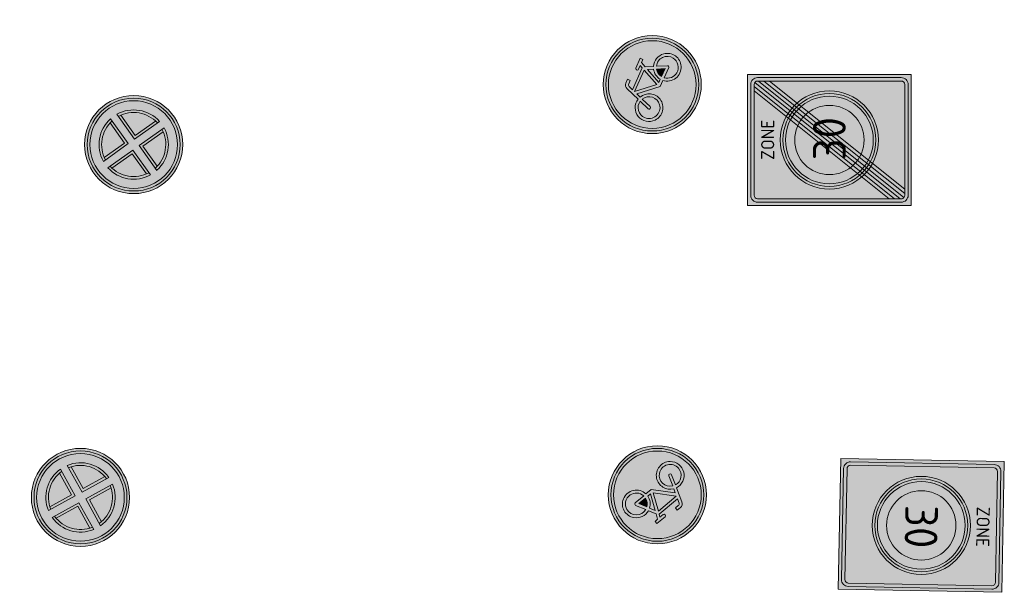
# Model space of a CAD drawing. Header units: metres. Extents: x 115632 to 117830, y 479690 to 480411.
# Tile 19 of 20: x 117276 to 117314, y 480335 to 480357. Entities that reach past the tile are written whole.
import ezdxf
from ezdxf.enums import TextEntityAlignment as Align

# ---------------------------------------------------------------- set-up
doc = ezdxf.new("R2010")
doc.units = ezdxf.units.M
for name, color, linetype, lineweight in [('N-WE-VW-VERKEERSTEKEN_BORD_E-S', 7, 'Continuous', 25), ('N-WE-VW-VERKEERSTEKEN_BORD_G-S', 7, 'Continuous', 25), ('N-WE-VW-VERKEERSTEKEN_BORD_ZONEBORD-S', 7, 'Continuous', 25)]:
    doc.layers.add(name, color=color, linetype=linetype, lineweight=lineweight)
doc.styles.add('NLCS-RVV-M200-T25', font='NLCS-RVV.ttf')

# ---------------------------------------------------------------- blocks, each defined once
blk = doc.blocks.new('N-SVW-VERKEERSTEKEN_BORD_E02-SO')
at = {"true_color": 0xff0000}
h = blk.add_hatch(color=1, dxfattribs=at)
h.dxf.hatch_style = 1
h.paths.add_polyline_path([(-3.75, 0), (-3.55, 0, -1), (3.55, 0), (3.75, 0, 1)])
at = {"true_color": 0xffffff}
h = blk.add_hatch(color=7, dxfattribs=at)
h.dxf.hatch_style = 1
h.paths.add_polyline_path([(-3.55, 0), (-3.35, 0, -1), (3.35, 0), (3.55, 0, 1)])
at = {"true_color": 0xff0000}
h = blk.add_hatch(color=1, dxfattribs=at)
h.dxf.hatch_style = 1
h.paths.add_polyline_path([(-3.35, 0), (-2.65, 0, -1), (2.65, 0), (3.35, 0, 1)])
at = {"true_color": 0xffffff}
h = blk.add_hatch(color=7, dxfattribs=at)
h.dxf.hatch_style = 1
h.paths.add_polyline_path([(-1.65, 2.074), (-1.507, 1.932, -0.344001), (1.507, 1.932), (1.65, 2.074, 0.349213)])
at = {"true_color": 0x007dc8}
h = blk.add_hatch(color=152, dxfattribs=at)
h.dxf.hatch_style = 1
h.paths.add_polyline_path([(1.342, 2.05, 0.298343), (-1.342, 2.05), (0, 0.707)])
at = {"true_color": 0xffffff}
h = blk.add_hatch(color=7, dxfattribs=at)
h.dxf.hatch_style = 1
h.paths.add_polyline_path([(-1.932, 1.507), (-2.074, 1.65, 0.169585), (-2.65, 0, 0.169585), (-2.074, -1.65), (-1.932, -1.507, -0.344001)])
at = {"true_color": 0xff0000}
h = blk.add_hatch(color=1, dxfattribs=at)
h.dxf.hatch_style = 1
h.paths.add_polyline_path([(-1.65, 2.074, 0.056786), (-2.074, 1.65), (-0.424, 0), (-2.074, -1.65, 0.056786), (-1.65, -2.074), (0, -0.424), (1.65, -2.074, 0.056786), (2.074, -1.65), (0.424, 0), (2.074, 1.65, 0.056786), (1.65, 2.074), (0, 0.424)])
at = {"true_color": 0xffffff}
h = blk.add_hatch(color=7, dxfattribs=at)
h.dxf.hatch_style = 1
h.paths.add_polyline_path([(-1.932, 1.507, 0.020695), (-2.05, 1.342), (-0.707, 0), (-2.05, -1.342, 0.020695), (-1.932, -1.507), (-0.424, 0)])
h = blk.add_hatch(color=7, dxfattribs=at)
h.dxf.hatch_style = 1
h.paths.add_polyline_path([(-1.342, 2.05, 0.020695), (-1.507, 1.932), (0, 0.424), (1.507, 1.932, 0.020695), (1.342, 2.05), (0, 0.707)])
h = blk.add_hatch(color=7, dxfattribs=at)
h.dxf.hatch_style = 1
h.paths.add_polyline_path([(0.707, 0), (2.05, 1.342, 0.020695), (1.932, 1.507), (0.424, 0), (1.932, -1.507, 0.020695), (2.05, -1.342)])
h = blk.add_hatch(color=7, dxfattribs=at)
h.dxf.hatch_style = 1
h.paths.add_polyline_path([(2.074, 1.65), (1.932, 1.507, -0.344001), (1.932, -1.507), (2.074, -1.65, 0.169585), (2.65, 0, 0.169585)])
at = {"true_color": 0x007dc8}
h = blk.add_hatch(color=152, dxfattribs=at)
h.dxf.hatch_style = 1
h.paths.add_polyline_path([(-0.707, 0), (-2.05, 1.342, 0.298343), (-2.05, -1.342)])
h = blk.add_hatch(color=152, dxfattribs=at)
h.dxf.hatch_style = 1
h.paths.add_polyline_path([(2.05, 1.342), (0.707, 0), (2.05, -1.342, 0.298343)])
at = {"true_color": 0xff0000}
h = blk.add_hatch(color=1, dxfattribs=at)
h.dxf.hatch_style = 1
h.paths.add_polyline_path([(3.75, 0), (3.55, 0, -1), (-3.55, 0), (-3.75, 0, 1)])
at = {"true_color": 0xffffff}
h = blk.add_hatch(color=7, dxfattribs=at)
h.dxf.hatch_style = 1
h.paths.add_polyline_path([(3.55, 0), (3.35, 0, -1), (-3.35, 0), (-3.55, 0, 1)])
at = {"true_color": 0xff0000}
h = blk.add_hatch(color=1, dxfattribs=at)
h.dxf.hatch_style = 1
h.paths.add_polyline_path([(3.35, 0), (2.65, 0, -1), (-2.65, 0), (-3.35, 0, 1)])
at = {"true_color": 0xffffff}
h = blk.add_hatch(color=7, dxfattribs=at)
h.dxf.hatch_style = 1
h.paths.add_polyline_path([(0, -0.424), (-1.507, -1.932, 0.020695), (-1.342, -2.05), (0, -0.707), (1.342, -2.05, 0.020695), (1.507, -1.932)])
at = {"true_color": 0x007dc8}
h = blk.add_hatch(color=152, dxfattribs=at)
h.dxf.hatch_style = 1
h.paths.add_polyline_path([(0, -0.707), (-1.342, -2.05, 0.298343), (1.342, -2.05)])
at = {"true_color": 0xffffff}
h = blk.add_hatch(color=7, dxfattribs=at)
h.dxf.hatch_style = 1
h.paths.add_polyline_path([(-1.507, -1.932), (-1.65, -2.074, 0.349213), (1.65, -2.074), (1.507, -1.932, -0.344001)])
at = {"color": 7, "lineweight": 0, "true_color": 0xffffff}
for points in [[(-0.424, 0), (-2.074, 1.65)], [(0, 0.424), (-1.65, 2.074)], [(0, 0.707), (-1.342, 2.05)], [(0, 0.424), (1.65, 2.074)], [(0, 0.707), (1.342, 2.05)], [(0.424, 0), (2.074, 1.65)], [(-0.707, 0), (-2.05, 1.342)], [(0.707, 0), (2.05, 1.342)], [(-2.074, -1.65), (-0.424, 0)], [(2.074, -1.65), (0.424, 0)], [(-2.05, -1.342), (-0.707, 0)], [(-1.65, -2.074), (0, -0.424)], [(-1.342, -2.05), (0, -0.707)], [(1.65, -2.074), (0, -0.424)], [(1.342, -2.05), (0, -0.707)], [(2.05, -1.342), (0.707, 0)]]:
    blk.add_lwpolyline(points, dxfattribs=at)
at = {"color": 1, "lineweight": 0, "true_color": 0xff0000}
blk.add_circle((0, 0), 3.75, dxfattribs=at)
at = {"color": 7, "lineweight": 0, "true_color": 0xffffff}
for radius in [3.55, 3.35]:
    blk.add_circle((0, 0), radius, dxfattribs=at)
for radius, start, end in [(2.65, 51.50025, 128.49975), (2.45, 52.03346, 127.96654), (2.65, 141.50025, 218.49975), (2.45, 142.03346, 217.96654), (2.45, 322.03346, 37.96654), (2.65, 321.50025, 38.49975), (2.65, 231.50025, 308.49975), (2.45, 232.03346, 307.96654)]:
    blk.add_arc((0, 0), radius, start, end, dxfattribs=at)
blk = doc.blocks.new('N-SVW-VERKEERSTEKEN_BORD_G11-SO')
at = {"true_color": 0x007dc8}
h = blk.add_hatch(color=152, dxfattribs=at)
h.dxf.hatch_style = 1
h.paths.add_polyline_path([(3.35, 0, 1), (-3.35, 0, 1)])
h.paths.add_polyline_path([(0.117, -0.615), (-1.139, 0.775), (-1.249, 0.451, -0.427471), (-0.775, -1.011, -0.4733), (-2.381, -1.323, -0.794265), (-1.454, 0.53), (-1.075, 1.612, -0.334348), (-0.72, 1.88), (-0.404, 1.88), (-0.404, 1.659), (-0.68, 1.659, 0.345861), (-0.854, 1.554), (-0.981, 1.217), (0.852, 1.217), (0.954, 1.438), (0.638, 1.438, -1), (0.638, 1.659), (1.452, 1.659), (1.452, 1.438), (1.191, 1.438), (1.018, 1.051), (1.31, 0.482, -0.318009), (2.498, 0.168, -0.476174), (2.186, -1.437, -0.529348), (0.623, -0.615)], flags=16)
h.paths.add_polyline_path([(0.149, -0.323), (-1.044, 1.004), (0.749, 1.004)], flags=0)
h.paths.add_polyline_path([(0.354, -0.394), (0.899, 0.798), (1.112, 0.388, 0.234167), (0.623, -0.394)], flags=0)
h.paths.add_polyline_path([(-1.175, -1.151, -0.632638), (-2.544, -0.505, -0.479903), (-1.533, 0.309), (-1.81, -0.473, 1.053204), (-1.597, -0.536), (-1.328, 0.238, -0.542254)], flags=0)
h.paths.add_polyline_path([(0.852, -0.615), (1.697, -0.615, 0.566151), (1.792, -0.457), (1.412, 0.285, -0.564261), (2.508, -0.633, -0.396488), (1.603, -1.338, -0.350134)], flags=0)
h.paths.add_polyline_path([(0.852, -0.394, -0.216058), (1.215, 0.182), (1.515, -0.394)], flags=0)
h = blk.add_hatch(color=152, dxfattribs=at)
h.dxf.hatch_style = 1
h.paths.add_polyline_path([(3.357, 1.155), (3.546, 1.22, 0.577878), (-2.833, 2.457), (-2.682, 2.326, -0.577878)])
at = {"true_color": 0xffffff}
h = blk.add_hatch(color=7, dxfattribs=at)
h.dxf.hatch_style = 1
h.paths.add_polyline_path([(-2.682, 2.326), (-2.531, 2.195, -0.577878), (3.168, 1.09), (3.357, 1.155, 0.577878)])
at = {"true_color": 0x007dc8}
h = blk.add_hatch(color=152, dxfattribs=at)
h.dxf.hatch_style = 1
h.paths.add_polyline_path([(-2.682, 2.326), (-2.833, 2.457, 0.180494), (-3.75, 0, 0.414214), (0, -3.75), (0, -3.55, -0.414214), (-3.55, 0, -0.180494)])
at = {"true_color": 0xffffff}
h = blk.add_hatch(color=7, dxfattribs=at)
h.dxf.hatch_style = 1
h.paths.add_polyline_path([(-3.35, 0, -0.180494), (-2.531, 2.195), (-2.682, 2.326, 0.180494), (-3.55, 0, 0.414214), (0, -3.55), (0, -3.35, -0.414214)])
h = blk.add_hatch(color=7, dxfattribs=at)
h.dxf.hatch_style = 1
h.paths.add_polyline_path([(1.018, 1.051), (1.191, 1.438), (1.452, 1.438), (1.452, 1.659), (0.638, 1.659, 1), (0.638, 1.438), (0.954, 1.438), (0.852, 1.217), (-0.981, 1.217), (-0.854, 1.554, -0.345861), (-0.68, 1.659), (-0.404, 1.659), (-0.404, 1.88), (-0.72, 1.88, 0.334348), (-1.075, 1.612), (-1.454, 0.53, 0.794265), (-2.381, -1.323, 0.4733), (-0.775, -1.011, 0.427471), (-1.249, 0.451), (-1.139, 0.775), (0.117, -0.615), (0.623, -0.615, 0.529348), (2.186, -1.437, 0.476174), (2.498, 0.168, 0.318009), (1.31, 0.482)])
h.paths.add_polyline_path([(-1.044, 1.004), (0.749, 1.004), (0.149, -0.323)], flags=16)
h.paths.add_polyline_path([(-1.328, 0.238, -0.542254), (-1.175, -1.151, -0.632638), (-2.544, -0.505, -0.479903), (-1.533, 0.309), (-1.81, -0.473, 1.053204), (-1.597, -0.536)], flags=16)
h.paths.add_polyline_path([(0.899, 0.798), (1.112, 0.388, 0.234167), (0.623, -0.394), (0.354, -0.394)], flags=16)
h.paths.add_polyline_path([(1.215, 0.182), (1.515, -0.394), (0.852, -0.394, -0.216058)], flags=16)
h.paths.add_polyline_path([(0.852, -0.615), (1.697, -0.615, 0.566151), (1.792, -0.457), (1.412, 0.285, -0.564261), (2.508, -0.633, -0.396488), (1.603, -1.338, -0.350134)], flags=16)
at = {"true_color": 0x007dc8}
h = blk.add_hatch(color=152, dxfattribs=at)
h.dxf.hatch_style = 1
h.paths.add_polyline_path([(0.749, 1.004), (-1.044, 1.004), (0.149, -0.323)])
h = blk.add_hatch(color=152, dxfattribs=at)
h.dxf.hatch_style = 1
h.paths.add_polyline_path([(3.75, 0, 0.083022), (3.546, 1.22), (3.357, 1.155, -0.083022), (3.55, 0, -0.414214), (0, -3.55), (0, -3.75, 0.414214)])
at = {"true_color": 0xffffff}
h = blk.add_hatch(color=7, dxfattribs=at)
h.dxf.hatch_style = 1
h.paths.add_polyline_path([(3.357, 1.155), (3.168, 1.09, -0.083022), (3.35, 0, -0.414214), (0, -3.35), (0, -3.55, 0.414214), (3.55, 0, 0.083022)])
at = {"true_color": 0x007dc8}
h = blk.add_hatch(color=152, dxfattribs=at)
h.dxf.hatch_style = 1
h.paths.add_polyline_path([(1.112, 0.388), (0.899, 0.798), (0.354, -0.394), (0.623, -0.394, -0.234167)])
h = blk.add_hatch(color=152, dxfattribs=at)
h.dxf.hatch_style = 1
h.paths.add_polyline_path([(-1.328, 0.238), (-1.597, -0.536, -1.053204), (-1.81, -0.473), (-1.533, 0.309, 0.479903), (-2.544, -0.505, 0.632638), (-1.175, -1.151, 0.542254)])
h = blk.add_hatch(color=152, dxfattribs=at)
h.dxf.hatch_style = 1
h.paths.add_polyline_path([(2.508, -0.633, 0.564261), (1.412, 0.285), (1.792, -0.457, -0.566151), (1.697, -0.615), (0.852, -0.615, 0.350134), (1.603, -1.338, 0.396488)])
h = blk.add_hatch(color=152, dxfattribs=at)
h.dxf.hatch_style = 1
h.paths.add_polyline_path([(1.215, 0.182, 0.216058), (0.852, -0.394), (1.515, -0.394)])
at = {"color": 7, "lineweight": 0, "true_color": 0xffffff}
for points in [[(1.018, 1.051), (1.191, 1.438), (1.452, 1.438), (1.452, 1.659), (0.638, 1.659, 1), (0.638, 1.438), (0.954, 1.438), (0.852, 1.217), (-0.981, 1.217), (-0.854, 1.554, -0.345861), (-0.68, 1.659), (-0.404, 1.659), (-0.404, 1.88), (-0.72, 1.88, 0.334348), (-1.075, 1.612), (-1.454, 0.53, 0.794265), (-2.381, -1.323, 0.4733), (-0.775, -1.011, 0.427471), (-1.249, 0.451), (-1.139, 0.775), (0.117, -0.615), (0.623, -0.615, 0.529348), (2.186, -1.437, 0.476174), (2.498, 0.168, 0.318009), (1.31, 0.482)], [(0.899, 0.798), (0.354, -0.394), (0.623, -0.394, -0.234167), (1.112, 0.388)], [(-1.328, 0.238, -0.542254), (-1.175, -1.151, -0.632638), (-2.544, -0.505, -0.479903), (-1.533, 0.309), (-1.81, -0.473, 1.053204), (-1.597, -0.536)], [(1.412, 0.285, -0.564261), (2.508, -0.633, -0.396488), (1.603, -1.338, -0.350134), (0.852, -0.615), (1.697, -0.615, 0.566151), (1.792, -0.457)], [(1.515, -0.394), (1.215, 0.182, 0.216058), (0.852, -0.394)]]:
    blk.add_lwpolyline(points, format="xyb", close=True, dxfattribs=at)
blk.add_lwpolyline([(0.749, 1.004), (-1.044, 1.004), (0.149, -0.323)], close=True, dxfattribs=at)
at = {"color": 152, "lineweight": 0, "true_color": 0x007dc8}
blk.add_circle((0, 0), 3.75, dxfattribs=at)
at = {"color": 7, "lineweight": 0, "true_color": 0xffffff}
for radius in [3.55, 3.35]:
    blk.add_circle((0, 0), radius, dxfattribs=at)
blk = doc.blocks.new('N-SVW-VERKEERSTEKEN_BORD_ZONEBORD BEGIN_A01_030-SO')
at = {"true_color": 0xffffff}
h = blk.add_hatch(color=7, dxfattribs=at)
h.dxf.hatch_style = 1
h.paths.add_polyline_path([(5.002, 6.251), (-5.002, 6.251), (-5.002, 0), (-4.756, 0), (-4.756, 5.486, -0.414214), (-4.231, 6.011), (4.247, 6.011, -0.414214), (4.772, 5.486), (4.772, 0), (5.002, 0)])
at = {"true_color": 0x191919}
h = blk.add_hatch(color=250, dxfattribs=at)
h.dxf.hatch_style = 1
h.paths.add_polyline_path([(-4.494, 5.486, -0.414214), (-4.231, 5.748), (4.247, 5.748, -0.414214), (4.51, 5.486), (4.51, 0), (4.772, 0), (4.772, 5.486, 0.414214), (4.247, 6.011), (-4.231, 6.011, 0.414214), (-4.756, 5.486), (-4.756, 0), (-4.494, 0)])
at = {"true_color": 0xffffff}
h = blk.add_hatch(color=7, dxfattribs=at)
h.dxf.hatch_style = 1
h.paths.add_polyline_path([(4.51, 5.486, 0.414214), (4.247, 5.748), (-4.231, 5.748, 0.414214), (-4.494, 5.486), (-4.494, 0), (-3.75, 0, -1), (3.75, 0), (4.51, 0)])
at = {"true_color": 0xff0000}
h = blk.add_hatch(color=1, dxfattribs=at)
h.dxf.hatch_style = 1
h.paths.add_polyline_path([(-3.75, 0), (-3.55, 0, -1), (3.55, 0), (3.75, 0, 1)])
at = {"true_color": 0xffffff}
h = blk.add_hatch(color=7, dxfattribs=at)
h.dxf.hatch_style = 1
h.paths.add_polyline_path([(-3.55, 0), (-3.35, 0, -1), (3.35, 0), (3.55, 0, 1)])
at = {"true_color": 0xff0000}
h = blk.add_hatch(color=1, dxfattribs=at)
h.dxf.hatch_style = 1
h.paths.add_polyline_path([(-3.35, 0), (-2.65, 0, -1), (2.65, 0), (3.35, 0, 1)])
at = {"true_color": 0xffffff}
h = blk.add_hatch(color=7, dxfattribs=at)
h.dxf.hatch_style = 1
h.paths.add_polyline_path([(-2.65, 0), (2.65, 0, 1)])
h = blk.add_hatch(color=7, dxfattribs=at)
h.dxf.hatch_style = 1
h.paths.add_polyline_path([(5.002, 0), (4.772, 0), (4.772, -5.491, -0.414214), (4.247, -6.016), (-4.231, -6.016, -0.414214), (-4.756, -5.491), (-4.756, 0), (-5.002, 0), (-5.002, -6.251), (5.002, -6.251)])
at = {"true_color": 0x191919}
h = blk.add_hatch(color=250, dxfattribs=at)
h.dxf.hatch_style = 1
h.paths.add_polyline_path([(-4.494, 0), (-4.756, 0), (-4.756, -5.491, 0.414214), (-4.231, -6.016), (4.247, -6.016, 0.414214), (4.772, -5.491), (4.772, 0), (4.51, 0), (4.51, -5.491, -0.414214), (4.247, -5.753), (-4.231, -5.753, -0.414214), (-4.494, -5.491)])
at = {"true_color": 0xffffff}
h = blk.add_hatch(color=7, dxfattribs=at)
h.dxf.hatch_style = 1
h.paths.add_polyline_path([(-3.75, 0), (-4.494, 0), (-4.494, -5.491, 0.414214), (-4.231, -5.753), (4.247, -5.753, 0.414214), (4.51, -5.491), (4.51, 0), (3.75, 0, -1)])
at = {"true_color": 0xff0000}
h = blk.add_hatch(color=1, dxfattribs=at)
h.dxf.hatch_style = 1
h.paths.add_polyline_path([(3.75, 0), (3.55, 0, -1), (-3.55, 0), (-3.75, 0, 1)])
at = {"true_color": 0xffffff}
h = blk.add_hatch(color=7, dxfattribs=at)
h.dxf.hatch_style = 1
h.paths.add_polyline_path([(3.55, 0), (3.35, 0, -1), (-3.35, 0), (-3.55, 0, 1)])
at = {"true_color": 0xff0000}
h = blk.add_hatch(color=1, dxfattribs=at)
h.dxf.hatch_style = 1
h.paths.add_polyline_path([(3.35, 0), (2.65, 0, -1), (-2.65, 0), (-3.35, 0, 1)])
at = {"true_color": 0xffffff}
h = blk.add_hatch(color=7, dxfattribs=at)
h.dxf.hatch_style = 1
h.paths.add_polyline_path([(2.65, 0), (-2.65, 0, 1)])
at = {"color": 251, "lineweight": 0, "true_color": 0x4b4b4b}
blk.add_lwpolyline([(-5.002, 6.251), (5.002, 6.251), (5.002, -6.251), (-5.002, -6.251)], close=True, dxfattribs=at)
at = {"color": 250, "lineweight": 0, "true_color": 0x191919}
for points in [[(-4.231, 6.011), (4.247, 6.011, -0.414214), (4.772, 5.486), (4.772, -5.491, -0.414214), (4.247, -6.016), (-4.231, -6.016, -0.414214), (-4.756, -5.491), (-4.756, 5.486, -0.414214)], [(-4.231, 5.748), (4.247, 5.748, -0.414214), (4.51, 5.486), (4.51, -5.491, -0.414214), (4.247, -5.753), (-4.231, -5.753, -0.414214), (-4.494, -5.491), (-4.494, 5.486, -0.414214)]]:
    blk.add_lwpolyline(points, format="xyb", close=True, dxfattribs=at)
at = {"color": 1, "lineweight": 0, "true_color": 0xff0000}
blk.add_circle((0, 0), 3.75, dxfattribs=at)
at = {"color": 7, "lineweight": 0, "true_color": 0xffffff}
for radius in [3.55, 3.35, 2.65]:
    blk.add_circle((0, 0), radius, dxfattribs=at)
at = {"color": 250, "true_color": 0x191919, "style": 'NLCS-RVV-M200-T25'}
for s, height, p in [('ZONE', 1, (0.02, 4.714)), ('30', 2.5, (0.1, 0))]:
    blk.add_text(s, height=height, dxfattribs=at).set_placement(p, align=Align.MIDDLE_CENTER)
blk.add_attdef('RVV_ONDERSCHRIFT', text='', height=1, dxfattribs=at).set_placement((0.02, -4.717), align=Align.MIDDLE_CENTER)
blk = doc.blocks.new('N-SVW-VERKEERSTEKEN_BORD_ZONEBORD EINDE_A01_030-SO')
at = {"true_color": 0xffffff}
h = blk.add_hatch(color=7, dxfattribs=at)
h.dxf.hatch_style = 1
h.paths.add_polyline_path([(5.002, 6.251), (-5.002, 6.251), (-5.002, 0), (-4.756, 0), (-4.756, 5.486, -0.414214), (-4.231, 6.011), (4.247, 6.011, -0.414214), (4.772, 5.486), (4.772, 0), (5.002, 0)])
at = {"true_color": 0x191919}
h = blk.add_hatch(color=250, dxfattribs=at)
h.dxf.hatch_style = 1
h.paths.add_polyline_path([(-4.494, 5.486, -0.414214), (-4.231, 5.748), (4.247, 5.748, -0.414214), (4.51, 5.486), (4.51, 0), (4.772, 0), (4.772, 5.486, 0.414214), (4.247, 6.011), (-4.231, 6.011, 0.414214), (-4.756, 5.486), (-4.756, 0), (-4.494, 0)])
at = {"true_color": 0xffffff}
h = blk.add_hatch(color=7, dxfattribs=at)
h.dxf.hatch_style = 1
h.paths.add_polyline_path([(3.753, 5.748), (-4.231, 5.748, 0.414214), (-4.494, 5.486), (-4.494, 0), (-3.75, 0, -0.568765), (1.79, 3.295)])
at = {"true_color": 0x191919}
h = blk.add_hatch(color=250, dxfattribs=at)
h.dxf.hatch_style = 1
h.paths.add_polyline_path([(-4.494, -4.981), (4.092, 5.748), (3.753, 5.748), (-4.494, -4.558)])
h = blk.add_hatch(color=250, dxfattribs=at)
h.dxf.hatch_style = 1
edge = h.paths.add_edge_path()
edge.add_line((-4.494, -5.404), (4.394, 5.703))
edge.add_arc((4.247, 5.486), 0.262, 0, 55.92297, ccw=False)
edge.add_line((4.51, 5.486), (4.51, 5.424))
edge.add_line((4.51, 5.424), (-4.391, -5.699))
edge.add_arc((-4.231, -5.491), 0.263, 180, 232.48762, ccw=False)
edge.add_line((-4.494, -5.491), (-4.494, -5.404))
at = {"true_color": 0xffffff}
h = blk.add_hatch(color=7, dxfattribs=at)
h.dxf.hatch_style = 1
h.paths.add_polyline_path([(4.394, 5.703, 0.149795), (4.247, 5.748), (4.092, 5.748), (2.02, 3.159, -0.017667), (2.238, 3.009)])
h = blk.add_hatch(color=7, dxfattribs=at)
h.dxf.hatch_style = 1
h.paths.add_polyline_path([(4.51, 5.001), (4.51, 5.424), (2.445, 2.844, -0.017667), (2.639, 2.664)])
at = {"true_color": 0x191919}
h = blk.add_hatch(color=250, dxfattribs=at)
h.dxf.hatch_style = 1
h.paths.add_polyline_path([(-4.096, -5.753), (4.51, 5.001), (4.51, 4.578), (-3.758, -5.753)])
at = {"true_color": 0xffffff}
h = blk.add_hatch(color=7, dxfattribs=at)
h.dxf.hatch_style = 1
h.paths.add_polyline_path([(4.51, 4.578), (2.822, 2.469, -0.181674), (3.75, 0), (4.51, 0)])
at = {"true_color": 0xafafaf}
h = blk.add_hatch(color=253, dxfattribs=at)
h.dxf.hatch_style = 1
h.paths.add_polyline_path([(-3.75, 0), (-3.55, 0, -1), (3.55, 0), (3.75, 0, 1)])
at = {"true_color": 0xffffff}
h = blk.add_hatch(color=7, dxfattribs=at)
h.dxf.hatch_style = 1
h.paths.add_polyline_path([(-3.55, 0), (-3.35, 0, -1), (3.35, 0), (3.55, 0, 1)])
at = {"true_color": 0xafafaf}
h = blk.add_hatch(color=253, dxfattribs=at)
h.dxf.hatch_style = 1
h.paths.add_polyline_path([(-3.35, 0), (-2.65, 0, -1), (2.65, 0), (3.35, 0, 1)])
at = {"true_color": 0xffffff}
h = blk.add_hatch(color=7, dxfattribs=at)
h.dxf.hatch_style = 1
h.paths.add_polyline_path([(-2.65, 0), (2.65, 0, 1)])
h = blk.add_hatch(color=7, dxfattribs=at)
h.dxf.hatch_style = 1
h.paths.add_polyline_path([(5.002, 0), (4.772, 0), (4.772, -5.491, -0.414214), (4.247, -6.016), (-4.231, -6.016, -0.414214), (-4.756, -5.491), (-4.756, 0), (-5.002, 0), (-5.002, -6.251), (5.002, -6.251)])
at = {"true_color": 0x191919}
h = blk.add_hatch(color=250, dxfattribs=at)
h.dxf.hatch_style = 1
h.paths.add_polyline_path([(-4.494, 0), (-4.756, 0), (-4.756, -5.491, 0.414214), (-4.231, -6.016), (4.247, -6.016, 0.414214), (4.772, -5.491), (4.772, 0), (4.51, 0), (4.51, -5.491, -0.414214), (4.247, -5.753), (-4.231, -5.753, -0.414214), (-4.494, -5.491)])
at = {"true_color": 0xffffff}
h = blk.add_hatch(color=7, dxfattribs=at)
h.dxf.hatch_style = 1
h.paths.add_polyline_path([(-3.75, 0), (-4.494, 0), (-4.494, -4.558), (-2.822, -2.469, -0.181674)])
h = blk.add_hatch(color=7, dxfattribs=at)
h.dxf.hatch_style = 1
h.paths.add_polyline_path([(4.51, 0), (3.75, 0, -0.568765), (-1.79, -3.295), (-3.758, -5.753), (4.247, -5.753, 0.414214), (4.51, -5.491)])
at = {"true_color": 0xafafaf}
h = blk.add_hatch(color=253, dxfattribs=at)
h.dxf.hatch_style = 1
h.paths.add_polyline_path([(3.75, 0), (3.55, 0, -1), (-3.55, 0), (-3.75, 0, 1)])
at = {"true_color": 0xffffff}
h = blk.add_hatch(color=7, dxfattribs=at)
h.dxf.hatch_style = 1
h.paths.add_polyline_path([(3.55, 0), (3.35, 0, -1), (-3.35, 0), (-3.55, 0, 1)])
at = {"true_color": 0xafafaf}
h = blk.add_hatch(color=253, dxfattribs=at)
h.dxf.hatch_style = 1
h.paths.add_polyline_path([(3.35, 0), (2.65, 0, -1), (-2.65, 0), (-3.35, 0, 1)])
at = {"true_color": 0xffffff}
h = blk.add_hatch(color=7, dxfattribs=at)
h.dxf.hatch_style = 1
h.paths.add_polyline_path([(2.65, 0), (-2.65, 0, 1)])
h = blk.add_hatch(color=7, dxfattribs=at)
h.dxf.hatch_style = 1
h.paths.add_polyline_path([(-2.445, -2.844, -0.017667), (-2.639, -2.664), (-4.494, -4.981), (-4.494, -5.404)])
h = blk.add_hatch(color=7, dxfattribs=at)
h.dxf.hatch_style = 1
h.paths.add_polyline_path([(-2.02, -3.159, -0.017667), (-2.238, -3.009), (-4.391, -5.699, 0.165156), (-4.231, -5.753), (-4.096, -5.753)])
at = {"color": 251, "lineweight": 0, "true_color": 0x4b4b4b}
blk.add_lwpolyline([(-5.002, 6.251), (5.002, 6.251), (5.002, -6.251), (-5.002, -6.251)], close=True, dxfattribs=at)
at = {"color": 250, "lineweight": 0, "true_color": 0x191919}
for points in [[(-4.231, 6.011), (4.247, 6.011, -0.414214), (4.772, 5.486), (4.772, -5.491, -0.414214), (4.247, -6.016), (-4.231, -6.016, -0.414214), (-4.756, -5.491), (-4.756, 5.486, -0.414214)], [(-4.231, 5.748), (4.247, 5.748, -0.414214), (4.51, 5.486), (4.51, -5.491, -0.414214), (4.247, -5.753), (-4.231, -5.753, -0.414214), (-4.494, -5.491), (-4.494, 5.486, -0.414214)], [(-4.494, -5.404), (4.394, 5.703, -0.248971), (4.51, 5.486), (4.51, 5.424), (-4.391, -5.699, -0.23311), (-4.494, -5.491)]]:
    blk.add_lwpolyline(points, format="xyb", close=True, dxfattribs=at)
for points in [[(-4.494, -4.981), (4.092, 5.748), (3.753, 5.748), (-4.494, -4.558)], [(-4.096, -5.753), (4.51, 5.001), (4.51, 4.578), (-3.758, -5.753)]]:
    blk.add_lwpolyline(points, close=True, dxfattribs=at)
at = {"color": 253, "lineweight": 0, "true_color": 0xafafaf}
for radius in [3.75, 3.55, 3.35, 2.65]:
    blk.add_circle((0, 0), radius, dxfattribs=at)
at = {"color": 250, "true_color": 0x191919, "style": 'NLCS-RVV-M200-T25'}
blk.add_text('ZONE', height=1, dxfattribs=at).set_placement((0.02, 4.714), align=Align.MIDDLE_CENTER)
at = {"color": 253, "true_color": 0xafafaf, "style": 'NLCS-RVV-M200-T25'}
blk.add_text('30', height=2.5, dxfattribs=at).set_placement((0.1, 0), align=Align.MIDDLE_CENTER)
at = {"color": 250, "true_color": 0x191919, "style": 'NLCS-RVV-M200-T25'}
blk.add_attdef('RVV_ONDERSCHRIFT', text='', height=1, dxfattribs=at).set_placement((0.02, -4.717), align=Align.MIDDLE_CENTER)

msp = doc.modelspace()

# ---------------------------------------------------------------- block references
at = {"layer": 'N-WE-VW-VERKEERSTEKEN_BORD_E-S', "yscale": 0.4999999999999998}
for p, xscale, zscale, rotation in [((117280.778, 480352.446), -0.4999999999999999, 0.4999999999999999, 170.4819137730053), ((117278.745, 480338.956), 0.4999999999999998, 0.4999999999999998, 343.8787744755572)]:
    msp.add_blockref('N-SVW-VERKEERSTEKEN_BORD_E02-SO', p, dxfattribs=dict(at, xscale=xscale, zscale=zscale, rotation=rotation))
at = {"layer": 'N-WE-VW-VERKEERSTEKEN_BORD_G-S'}
for p, xscale, yscale, zscale, rotation in [((117300.585, 480354.74), 0.5, 0.5, 0.5, 65.6766669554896), ((117300.782, 480339.055), 0.4999999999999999, 0.4999999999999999, 0.4999999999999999, 220.1720998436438)]:
    msp.add_blockref('N-SVW-VERKEERSTEKEN_BORD_G11-SO', p, dxfattribs=dict(at, xscale=xscale, yscale=yscale, zscale=zscale, rotation=rotation))
at = {"layer": 'N-WE-VW-VERKEERSTEKEN_BORD_ZONEBORD-S'}
for name, p, xscale, yscale, zscale, rotation in [('N-SVW-VERKEERSTEKEN_BORD_ZONEBORD EINDE_A01_030-SO', (117307.352, 480352.621), 0.5, 0.5, 0.5, 89.9999999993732), ('N-SVW-VERKEERSTEKEN_BORD_ZONEBORD BEGIN_A01_030-SO', (117310.862, 480337.886), 0.4999999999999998, 0.4999999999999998, 0.4999999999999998, 268.9331540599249)]:
    msp.add_blockref(name, p, dxfattribs=dict(at, xscale=xscale, yscale=yscale, zscale=zscale, rotation=rotation))

doc.saveas('drawing.dxf')
